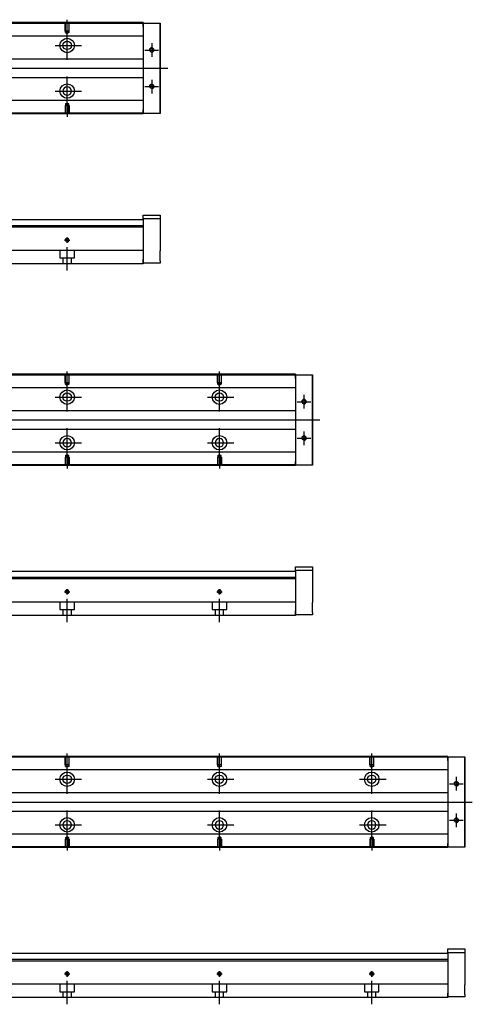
# Model space of a CAD drawing. Header units: millimetres. Extents: x -295 to 3135, y -1402 to 860.
# Tile 7 of 12: x 296 to 593, y -1393 to -746. Entities that reach past the tile are written whole.
import ezdxf
from ezdxf.lldxf.tags import DXFTag

# ---------------------------------------------------------------- set-up
doc = ezdxf.new("R2010")
doc.units = ezdxf.units.MM
doc.layers.get('0').update_dxf_attribs({"linetype": 'CONTINUOUS'})
tags = doc.linetypes.add('DASHED', pattern=[25.72, 12.86, -12.86]).pattern_tags.tags
tags[6:7] = [DXFTag(74, 4), DXFTag(75, 0), DXFTag(340, '0'), DXFTag(46, 0.0), DXFTag(50, 0.0), DXFTag(44, 0.0), DXFTag(45, 0.0)]
tags[4:5] = [DXFTag(74, 4), DXFTag(75, 0), DXFTag(340, '0'), DXFTag(46, 0.0), DXFTag(50, 0.0), DXFTag(44, 0.0), DXFTag(45, 0.0)]

msp = doc.modelspace()

# ---------------------------------------------------------------- linework, layer by layer
at = {"linetype": 'Continuous'}
for p, q in [((377.29, -748.59), (59.3, -748.59)), ((377.29, -748.09), (59.43, -748.09)), ((377.29, -748.09), (377.29, -748.38)), ((377.29, -750.88), (377.29, -748.38)), ((377.29, -748.38), (388.29, -748.38)), ((388.29, -748.38), (388.29, -750.88)), ((388.29, -748.38), (388.29, -748.38)), ((388.29, -748.38), (388.29, -748.38)), ((388.29, -748.38), (388.29, -752.2)), ((388.29, -752.2), (388.29, -748.38)), ((388.29, -748.38), (388.29, -752.2)), ((388.29, -750.88), (388.29, -749.38)), ((388.29, -752.2), (388.29, -749.38)), ((377.29, -756.91), (97.09, -756.91)), ((377.29, -750.88), (377.29, -805.38)), ((388.29, -750.88), (388.29, -805.38)), ((388.29, -805.38), (388.29, -750.88)), ((377.29, -772.13), (99.59, -772.13)), ((99.59, -784.13), (377.29, -784.13)), ((377.29, -799.26), (97.09, -799.26)), ((377.29, -808.09), (44.04, -808.09)), ((377.29, -807.59), (44.17, -807.59)), ((377.29, -807.88), (377.29, -805.38)), ((377.29, -807.88), (377.29, -808.09)), ((388.29, -807.88), (377.29, -807.88)), ((388.29, -804.07), (388.29, -807.88)), ((388.29, -806.88), (388.29, -804.07)), ((388.29, -804.07), (388.29, -807.88)), ((388.29, -807.88), (388.29, -804.07)), ((388.29, -806.88), (388.29, -805.38)), ((388.29, -805.38), (388.29, -807.88)), ((388.29, -807.88), (388.29, -807.88)), ((388.29, -807.88), (388.29, -807.88)), ((377.29, -877.7), (109.84, -877.7)), ((377.29, -874.7), (388.29, -874.7)), ((377.29, -877.2), (377.29, -874.7)), ((388.29, -877.2), (377.29, -877.2)), ((377.29, -877.2), (377.29, -903.7)), ((388.29, -874.7), (388.29, -877.2)), ((388.29, -877.2), (388.29, -882.7)), ((377.29, -882.65), (-22.71, -882.65)), ((377.29, -881.65), (76.54, -881.65)), ((377.29, -882.65), (377.29, -897.35)), ((388.29, -889.2), (388.29, -898.2)), ((377.29, -897.85), (72.38, -897.85)), ((377.29, -897.35), (377.29, -897.85)), ((377.29, -897.85), (377.29, -904.65)), ((377.29, -906.2), (377.29, -903.7)), ((377.29, -904.65), (377.29, -906.65)), ((388.29, -904.7), (388.29, -906.2)), ((377.29, -906.65), (70.13, -906.65)), ((388.29, -906.2), (377.29, -906.2)), ((477.29, -979.77), (59.3, -979.77)), ((477.29, -979.27), (59.43, -979.27)), ((477.29, -979.27), (477.29, -979.56)), ((477.29, -982.06), (477.29, -979.56)), ((477.29, -979.56), (488.29, -979.56)), ((477.29, -982.06), (477.29, -1036.56)), ((488.29, -979.56), (488.29, -982.06)), ((488.29, -979.56), (488.29, -979.56)), ((488.29, -979.56), (488.29, -979.56)), ((488.29, -979.56), (488.29, -983.38)), ((488.29, -983.38), (488.29, -979.56)), ((488.29, -979.56), (488.29, -983.38)), ((488.29, -982.06), (488.29, -980.56)), ((488.29, -983.38), (488.29, -980.56)), ((488.29, -982.06), (488.29, -1036.56)), ((488.29, -1036.56), (488.29, -982.06)), ((477.29, -988.09), (97.09, -988.09)), ((477.29, -1003.31), (99.59, -1003.31)), ((99.59, -1015.31), (477.29, -1015.31)), ((477.29, -1030.44), (97.09, -1030.44)), ((488.29, -1035.25), (488.29, -1039.06)), ((488.29, -1038.06), (488.29, -1035.25)), ((488.29, -1035.25), (488.29, -1039.06)), ((488.29, -1039.06), (488.29, -1035.25)), ((477.29, -1039.27), (44.04, -1039.27)), ((477.29, -1038.77), (44.17, -1038.77)), ((477.29, -1039.06), (477.29, -1036.56)), ((477.29, -1039.06), (477.29, -1039.27)), ((488.29, -1039.06), (477.29, -1039.06)), ((488.29, -1038.06), (488.29, -1036.56)), ((488.29, -1036.56), (488.29, -1039.06)), ((488.29, -1039.06), (488.29, -1039.06)), ((488.29, -1039.06), (488.29, -1039.06)), ((477.29, -1105.88), (488.29, -1105.88)), ((477.29, -1108.38), (477.29, -1105.88)), ((488.29, -1105.88), (488.29, -1108.38)), ((477.29, -1112.83), (76.54, -1112.83)), ((477.29, -1108.88), (109.84, -1108.88)), ((488.29, -1108.38), (477.29, -1108.38)), ((477.29, -1108.38), (477.29, -1134.88)), ((488.29, -1108.38), (488.29, -1113.88)), ((477.29, -1113.83), (-22.71, -1113.83)), ((477.29, -1113.83), (477.29, -1128.53)), ((488.29, -1120.38), (488.29, -1129.38)), ((477.29, -1129.03), (72.38, -1129.03)), ((477.29, -1128.53), (477.29, -1129.03)), ((477.29, -1129.03), (477.29, -1135.83)), ((477.29, -1137.83), (70.13, -1137.83)), ((477.29, -1137.38), (477.29, -1134.88)), ((477.29, -1135.83), (477.29, -1137.83)), ((488.29, -1137.38), (477.29, -1137.38)), ((488.29, -1135.88), (488.29, -1137.38)), ((577.29, -1230.95), (59.3, -1230.95)), ((577.29, -1230.45), (59.43, -1230.45)), ((577.29, -1230.45), (577.29, -1230.75)), ((577.29, -1233.25), (577.29, -1230.75)), ((577.29, -1230.75), (588.29, -1230.75)), ((577.29, -1233.25), (577.29, -1287.75)), ((588.29, -1230.75), (588.29, -1233.25)), ((588.29, -1230.75), (588.29, -1230.75)), ((588.29, -1230.75), (588.29, -1230.75)), ((588.29, -1230.75), (588.29, -1234.56)), ((588.29, -1234.56), (588.29, -1230.75)), ((588.29, -1230.75), (588.29, -1234.56)), ((588.29, -1233.25), (588.29, -1231.75)), ((588.29, -1234.56), (588.29, -1231.75)), ((588.29, -1233.25), (588.29, -1287.75)), ((588.29, -1287.75), (588.29, -1233.25)), ((577.29, -1239.28), (97.09, -1239.28)), ((577.29, -1254.5), (99.59, -1254.5)), ((99.59, -1266.5), (577.29, -1266.5)), ((577.29, -1281.62), (97.09, -1281.62)), ((577.29, -1290.25), (577.29, -1287.75)), ((588.29, -1286.43), (588.29, -1290.25)), ((588.29, -1289.25), (588.29, -1286.43)), ((588.29, -1286.43), (588.29, -1290.25)), ((588.29, -1290.25), (588.29, -1286.43)), ((588.29, -1289.25), (588.29, -1287.75)), ((588.29, -1287.75), (588.29, -1290.25)), ((577.29, -1290.45), (44.04, -1290.45)), ((577.29, -1289.95), (44.17, -1289.95)), ((577.29, -1290.25), (577.29, -1290.45)), ((588.29, -1290.25), (577.29, -1290.25)), ((588.29, -1290.25), (588.29, -1290.25)), ((588.29, -1290.25), (588.29, -1290.25)), ((577.29, -1357.06), (588.29, -1357.06)), ((577.29, -1359.56), (577.29, -1357.06)), ((588.29, -1357.06), (588.29, -1359.56)), ((577.29, -1365.01), (-22.71, -1365.01)), ((577.29, -1364.01), (76.54, -1364.01)), ((577.29, -1360.06), (109.84, -1360.06)), ((588.29, -1359.56), (577.29, -1359.56)), ((577.29, -1359.56), (577.29, -1386.06)), ((577.29, -1365.01), (577.29, -1379.71)), ((588.29, -1359.56), (588.29, -1365.06)), ((588.29, -1371.56), (588.29, -1380.56)), ((577.29, -1380.21), (72.38, -1380.21)), ((577.29, -1379.71), (577.29, -1380.21)), ((577.29, -1380.21), (577.29, -1387.01)), ((577.29, -1389.01), (70.13, -1389.01)), ((577.29, -1388.56), (577.29, -1386.06)), ((577.29, -1387.01), (577.29, -1389.01)), ((588.29, -1388.56), (577.29, -1388.56)), ((588.29, -1387.06), (588.29, -1388.56))]:
    msp.add_line(p, q, dxfattribs=at)
at = {"linetype": 'DASHED', "ltscale": 0.1}
for p, q in [((325.99, -753.68), (325.99, -748.68)), ((326.21, -754.68), (326.21, -748.68)), ((328.36, -748.68), (328.36, -754.68)), ((328.59, -753.68), (328.59, -748.68)), ((328.59, -753.68), (325.99, -753.68)), ((328.36, -754.68), (326.21, -754.68)), ((326.21, -754.68), (327.29, -755.3)), ((328.36, -754.68), (327.29, -755.3)), ((328.59, -802.59), (325.99, -802.59)), ((325.99, -802.59), (325.99, -807.59)), ((326.21, -801.59), (327.29, -800.97)), ((326.21, -801.59), (326.21, -807.59)), ((328.36, -801.59), (326.21, -801.59)), ((328.36, -801.59), (327.29, -800.97)), ((328.36, -807.59), (328.36, -801.59)), ((328.59, -802.59), (328.59, -807.59)), ((322.54, -897.85), (322.54, -902.8)), ((332.04, -902.8), (332.04, -897.85)), ((322.54, -902.8), (332.04, -902.8)), ((324.54, -902.8), (324.54, -906.1)), ((330.04, -906.1), (330.04, -902.8)), ((325.99, -984.86), (325.99, -979.86)), ((326.21, -985.86), (326.21, -979.86)), ((328.36, -979.86), (328.36, -985.86)), ((328.59, -984.86), (328.59, -979.86)), ((425.99, -984.86), (425.99, -979.86)), ((426.21, -985.86), (426.21, -979.86)), ((428.36, -979.86), (428.36, -985.86)), ((428.59, -984.86), (428.59, -979.86)), ((328.59, -984.86), (325.99, -984.86)), ((328.36, -985.86), (326.21, -985.86)), ((326.21, -985.86), (327.29, -986.48)), ((328.36, -985.86), (327.29, -986.48)), ((428.59, -984.86), (425.99, -984.86)), ((428.36, -985.86), (426.21, -985.86)), ((426.21, -985.86), (427.29, -986.48)), ((428.36, -985.86), (427.29, -986.48)), ((328.59, -1033.77), (325.99, -1033.77)), ((325.99, -1033.77), (325.99, -1038.77)), ((326.21, -1032.77), (327.29, -1032.15)), ((326.21, -1032.77), (326.21, -1038.77)), ((328.36, -1032.77), (326.21, -1032.77)), ((328.36, -1032.77), (327.29, -1032.15)), ((328.36, -1038.77), (328.36, -1032.77)), ((328.59, -1033.77), (328.59, -1038.77)), ((428.59, -1033.77), (425.99, -1033.77)), ((425.99, -1033.77), (425.99, -1038.77)), ((426.21, -1032.77), (427.29, -1032.15)), ((426.21, -1032.77), (426.21, -1038.77)), ((428.36, -1032.77), (426.21, -1032.77)), ((428.36, -1032.77), (427.29, -1032.15)), ((428.36, -1038.77), (428.36, -1032.77)), ((428.59, -1033.77), (428.59, -1038.77)), ((322.54, -1129.03), (322.54, -1133.98)), ((332.04, -1133.98), (332.04, -1129.03)), ((422.54, -1129.03), (422.54, -1133.98)), ((432.04, -1133.98), (432.04, -1129.03)), ((322.54, -1133.98), (332.04, -1133.98)), ((324.54, -1133.98), (324.54, -1137.28)), ((330.04, -1137.28), (330.04, -1133.98)), ((422.54, -1133.98), (432.04, -1133.98)), ((424.54, -1133.98), (424.54, -1137.28)), ((430.04, -1137.28), (430.04, -1133.98)), ((325.99, -1236.04), (325.99, -1231.04)), ((328.59, -1236.04), (325.99, -1236.04)), ((326.21, -1237.04), (326.21, -1231.04)), ((328.36, -1231.04), (328.36, -1237.04)), ((328.59, -1236.04), (328.59, -1231.04)), ((425.99, -1236.04), (425.99, -1231.04)), ((428.59, -1236.04), (425.99, -1236.04)), ((426.21, -1237.04), (426.21, -1231.04)), ((428.36, -1231.04), (428.36, -1237.04)), ((428.59, -1236.04), (428.59, -1231.04)), ((525.99, -1236.04), (525.99, -1231.04)), ((528.59, -1236.04), (525.99, -1236.04)), ((526.21, -1237.04), (526.21, -1231.04)), ((528.36, -1231.04), (528.36, -1237.04)), ((528.59, -1236.04), (528.59, -1231.04)), ((328.36, -1237.04), (326.21, -1237.04)), ((326.21, -1237.04), (327.29, -1237.67)), ((328.36, -1237.04), (327.29, -1237.67)), ((428.36, -1237.04), (426.21, -1237.04)), ((426.21, -1237.04), (427.29, -1237.67)), ((428.36, -1237.04), (427.29, -1237.67)), ((528.36, -1237.04), (526.21, -1237.04)), ((526.21, -1237.04), (527.29, -1237.67)), ((528.36, -1237.04), (527.29, -1237.67)), ((328.59, -1284.95), (325.99, -1284.95)), ((325.99, -1284.95), (325.99, -1289.95)), ((326.21, -1283.95), (327.29, -1283.33)), ((326.21, -1283.95), (326.21, -1289.95)), ((328.36, -1283.95), (326.21, -1283.95)), ((328.36, -1283.95), (327.29, -1283.33)), ((328.36, -1289.95), (328.36, -1283.95)), ((328.59, -1284.95), (328.59, -1289.95)), ((428.59, -1284.95), (425.99, -1284.95)), ((425.99, -1284.95), (425.99, -1289.95)), ((426.21, -1283.95), (427.29, -1283.33)), ((426.21, -1283.95), (426.21, -1289.95)), ((428.36, -1283.95), (426.21, -1283.95)), ((428.36, -1283.95), (427.29, -1283.33)), ((428.36, -1289.95), (428.36, -1283.95)), ((428.59, -1284.95), (428.59, -1289.95)), ((528.59, -1284.95), (525.99, -1284.95)), ((525.99, -1284.95), (525.99, -1289.95)), ((526.21, -1283.95), (527.29, -1283.33)), ((526.21, -1283.95), (526.21, -1289.95)), ((528.36, -1283.95), (526.21, -1283.95)), ((528.36, -1283.95), (527.29, -1283.33)), ((528.36, -1289.95), (528.36, -1283.95)), ((528.59, -1284.95), (528.59, -1289.95)), ((322.54, -1380.21), (322.54, -1385.16)), ((322.54, -1385.16), (332.04, -1385.16)), ((324.54, -1385.16), (324.54, -1388.46)), ((330.04, -1388.46), (330.04, -1385.16)), ((332.04, -1385.16), (332.04, -1380.21)), ((422.54, -1380.21), (422.54, -1385.16)), ((422.54, -1385.16), (432.04, -1385.16)), ((424.54, -1385.16), (424.54, -1388.46)), ((430.04, -1388.46), (430.04, -1385.16)), ((432.04, -1385.16), (432.04, -1380.21)), ((522.54, -1380.21), (522.54, -1385.16)), ((522.54, -1385.16), (532.04, -1385.16)), ((524.54, -1385.16), (524.54, -1388.46)), ((530.04, -1388.46), (530.04, -1385.16)), ((532.04, -1385.16), (532.04, -1380.21))]:
    msp.add_line(p, q, dxfattribs=at)
for p, q in [((327.29, -755.3), (327.29, -746.18)), ((327.29, -772.66), (327.29, -753.61)), ((319.34, -763.13), (336.81, -763.13)), ((382.79, -761.63), (382.79, -770.63)), ((378.29, -766.13), (387.29, -766.13)), ((51.72, -778.13), (393.29, -778.13)), ((327.29, -802.66), (327.29, -783.61)), ((382.79, -785.63), (382.79, -794.63)), ((319.34, -793.13), (336.81, -793.13)), ((378.29, -790.13), (387.29, -790.13)), ((327.29, -800.97), (327.29, -810.09)), ((327.29, -986.48), (327.29, -977.36)), ((427.29, -986.48), (427.29, -977.36)), ((327.29, -1003.84), (327.29, -984.79)), ((427.29, -1003.84), (427.29, -984.79)), ((319.34, -994.31), (336.81, -994.31)), ((419.34, -994.31), (436.81, -994.31)), ((482.79, -992.81), (482.79, -1001.81)), ((478.29, -997.31), (487.29, -997.31)), ((51.72, -1009.31), (493.29, -1009.31)), ((327.29, -1033.84), (327.29, -1014.79)), ((427.29, -1033.84), (427.29, -1014.79)), ((478.29, -1021.31), (487.29, -1021.31)), ((482.79, -1016.81), (482.79, -1025.81)), ((319.34, -1024.31), (336.81, -1024.31)), ((419.34, -1024.31), (436.81, -1024.31)), ((327.29, -1032.15), (327.29, -1041.27)), ((427.29, -1032.15), (427.29, -1041.27)), ((327.29, -1237.67), (327.29, -1228.54)), ((427.29, -1237.67), (427.29, -1228.54)), ((527.29, -1237.67), (527.29, -1228.54)), ((327.29, -1255.02), (327.29, -1235.97)), ((427.29, -1255.02), (427.29, -1235.97)), ((527.29, -1255.02), (527.29, -1235.97)), ((319.34, -1245.5), (336.81, -1245.5)), ((419.34, -1245.5), (436.81, -1245.5)), ((519.34, -1245.5), (536.81, -1245.5)), ((578.29, -1248.5), (587.29, -1248.5)), ((582.79, -1244), (582.79, -1253)), ((51.72, -1260.5), (593.29, -1260.5)), ((327.29, -1285.02), (327.29, -1265.97)), ((427.29, -1285.02), (427.29, -1265.97)), ((527.29, -1285.02), (527.29, -1265.97)), ((582.79, -1268), (582.79, -1277)), ((578.29, -1272.5), (587.29, -1272.5)), ((319.34, -1275.5), (336.81, -1275.5)), ((419.34, -1275.5), (436.81, -1275.5)), ((519.34, -1275.5), (536.81, -1275.5)), ((327.29, -1283.33), (327.29, -1292.45)), ((427.29, -1283.33), (427.29, -1292.45)), ((527.29, -1283.33), (527.29, -1292.45))]:
    msp.add_line(p, q)
at = {"linetype": 'DASHED'}
for p, q in [((377.29, -748.38), (377.29, -748.59)), ((377.29, -748.38), (377.29, -750.88)), ((377.29, -748.59), (377.29, -749.59)), ((377.29, -749.59), (377.29, -755.91)), ((377.29, -755.91), (377.29, -756.91)), ((377.29, -756.91), (377.29, -758.45)), ((377.29, -758.45), (377.29, -762.02)), ((377.29, -762.02), (377.29, -763.93)), ((377.29, -763.93), (377.29, -767.63)), ((377.29, -788.63), (377.29, -792.24)), ((377.29, -792.24), (377.29, -794.16)), ((377.29, -794.16), (377.29, -797.72)), ((377.29, -797.72), (377.29, -799.26)), ((377.29, -799.26), (377.29, -800.26)), ((377.29, -800.26), (377.29, -806.59)), ((377.29, -805.38), (377.29, -807.88)), ((377.29, -806.59), (377.29, -807.59)), ((377.29, -807.59), (377.29, -807.88)), ((377.29, -881.65), (377.29, -882.65)), ((477.29, -979.56), (477.29, -979.77)), ((477.29, -979.56), (477.29, -982.06)), ((477.29, -979.77), (477.29, -980.77)), ((477.29, -980.77), (477.29, -987.09)), ((477.29, -987.09), (477.29, -988.09)), ((477.29, -988.09), (477.29, -989.64)), ((477.29, -989.64), (477.29, -993.2)), ((477.29, -993.2), (477.29, -995.11)), ((477.29, -995.11), (477.29, -998.82)), ((477.29, -1019.81), (477.29, -1023.42)), ((477.29, -1023.42), (477.29, -1025.34)), ((477.29, -1025.34), (477.29, -1028.9)), ((477.29, -1028.9), (477.29, -1030.44)), ((477.29, -1030.44), (477.29, -1031.44)), ((477.29, -1031.44), (477.29, -1037.77)), ((477.29, -1036.56), (477.29, -1039.06)), ((477.29, -1037.77), (477.29, -1038.77)), ((477.29, -1038.77), (477.29, -1039.06)), ((477.29, -1112.83), (477.29, -1113.83)), ((577.29, -1230.75), (577.29, -1230.95)), ((577.29, -1230.75), (577.29, -1233.25)), ((577.29, -1230.95), (577.29, -1231.95)), ((577.29, -1231.95), (577.29, -1238.28)), ((577.29, -1238.28), (577.29, -1239.28)), ((577.29, -1239.28), (577.29, -1240.82)), ((577.29, -1240.82), (577.29, -1244.38)), ((577.29, -1244.38), (577.29, -1246.3)), ((577.29, -1246.3), (577.29, -1250)), ((577.29, -1271), (577.29, -1274.6)), ((577.29, -1274.6), (577.29, -1276.52)), ((577.29, -1276.52), (577.29, -1280.08)), ((577.29, -1280.08), (577.29, -1281.62)), ((577.29, -1281.62), (577.29, -1282.62)), ((577.29, -1282.62), (577.29, -1288.95)), ((577.29, -1287.75), (577.29, -1290.25)), ((577.29, -1288.95), (577.29, -1289.95)), ((577.29, -1289.95), (577.29, -1290.25)), ((577.29, -1364.01), (577.29, -1365.01))]:
    msp.add_line(p, q, dxfattribs=at)
at = {"ltscale": 0.5}
for p, q in [((325.49, -891.1), (329.09, -891.1)), ((327.29, -892.96), (327.29, -889.3)), ((327.29, -911.1), (327.29, -895.74)), ((325.49, -1122.28), (329.09, -1122.28)), ((327.29, -1124.15), (327.29, -1120.48)), ((425.49, -1122.28), (429.09, -1122.28)), ((427.29, -1124.15), (427.29, -1120.48)), ((327.29, -1142.28), (327.29, -1126.92)), ((427.29, -1142.28), (427.29, -1126.92)), ((327.29, -1375.33), (327.29, -1371.66)), ((427.29, -1375.33), (427.29, -1371.66)), ((527.29, -1375.33), (527.29, -1371.66)), ((325.49, -1373.46), (329.09, -1373.46)), ((327.29, -1393.46), (327.29, -1378.1)), ((425.49, -1373.46), (429.09, -1373.46)), ((427.29, -1393.46), (427.29, -1378.1)), ((525.49, -1373.46), (529.09, -1373.46)), ((527.29, -1393.46), (527.29, -1378.1))]:
    msp.add_line(p, q, dxfattribs=at)
at = {"linetype": 'Continuous'}
for centre, radius in [((327.29, -763.13), 4.75), ((327.29, -763.13), 2.75), ((327.29, -793.13), 4.75), ((382.79, -790.13), 1.23), ((327.29, -891.1), 1.07), ((327.29, -994.31), 4.75), ((427.29, -994.31), 4.75), ((327.29, -994.31), 2.75), ((427.29, -994.31), 2.75), ((327.29, -1024.31), 4.75), ((427.29, -1024.31), 4.75), ((482.79, -1021.31), 1.23), ((327.29, -1122.28), 1.07), ((427.29, -1122.28), 1.07), ((327.29, -1245.5), 4.75), ((327.29, -1245.5), 2.75), ((427.29, -1245.5), 4.75), ((427.29, -1245.5), 2.75), ((527.29, -1245.5), 4.75), ((527.29, -1245.5), 2.75), ((327.29, -1275.5), 4.75), ((427.29, -1275.5), 4.75), ((527.29, -1275.5), 4.75), ((582.79, -1272.5), 1.23), ((327.29, -1373.46), 1.07), ((427.29, -1373.46), 1.07), ((527.29, -1373.46), 1.07)]:
    msp.add_circle(centre, radius, dxfattribs=at)
at = {"linetype": 'Continuous', "extrusion": (0, 0, -1)}
for centre, radius in [((-382.79, -766.13), 1.23), ((-327.29, -793.13), 2.75), ((-482.79, -997.31), 1.23), ((-327.29, -1024.31), 2.75), ((-427.29, -1024.31), 2.75), ((-582.79, -1248.5), 1.23), ((-327.29, -1275.5), 2.75), ((-427.29, -1275.5), 2.75), ((-527.29, -1275.5), 2.75)]:
    msp.add_circle(centre, radius, dxfattribs=at)
for centre, radius in [((382.79, -766.13), 1.5), ((382.79, -790.13), 1.5), ((327.29, -891.1), 1.3), ((482.79, -997.31), 1.5), ((482.79, -1021.31), 1.5), ((327.29, -1122.28), 1.3), ((427.29, -1122.28), 1.3), ((582.79, -1248.5), 1.5), ((582.79, -1272.5), 1.5), ((327.29, -1373.46), 1.3), ((427.29, -1373.46), 1.3), ((527.29, -1373.46), 1.3)]:
    msp.add_arc(centre, radius, 270, 180)
at = {"linetype": 'Continuous'}
for points, knots in [([(388.29, -752.2), (388.29, -752.38), (388.29, -752.56), (388.29, -752.91), (388.29, -753.09), (388.29, -753.43), (388.29, -753.59), (388.29, -753.91), (388.29, -754.06), (388.29, -754.34), (388.29, -754.48), (388.29, -754.72), (388.29, -754.83), (388.29, -755.03), (388.29, -755.11), (388.29, -755.25), (388.29, -755.31), (388.29, -755.4), (388.29, -755.43), (388.29, -755.45), (388.29, -755.45), (388.29, -755.42), (388.29, -755.39), (388.29, -755.29), (388.29, -755.23), (388.29, -755.09), (388.29, -755), (388.29, -754.8), (388.29, -754.68), (388.29, -754.44), (388.29, -754.3), (388.29, -754.01), (388.29, -753.86), (388.29, -753.54), (388.29, -753.38), (388.29, -753.2), (388.29, -752.88), (388.29, -752.54), (388.29, -752.2)], [0, 0, 0, 0, 0.052893, 0.052893, 0.105785, 0.105785, 0.158678, 0.158678, 0.211571, 0.211571, 0.264464, 0.264464, 0.317356, 0.317356, 0.370249, 0.370249, 0.423142, 0.423142, 0.476034, 0.476034, 0.528927, 0.528927, 0.58182, 0.58182, 0.634712, 0.634712, 0.687605, 0.687605, 0.740498, 0.740498, 0.793391, 0.793391, 0.846283, 0.846283, 0.899176, 0.899176, 0.899176, 1, 1, 1, 1]), ([(388.29, -752.2), (388.29, -752.38), (388.29, -752.56), (388.29, -752.91), (388.29, -753.09), (388.29, -753.43), (388.29, -753.59), (388.29, -753.91), (388.29, -754.06), (388.29, -754.34), (388.29, -754.48), (388.29, -754.72), (388.29, -754.83), (388.29, -755.03), (388.29, -755.11), (388.29, -755.25), (388.29, -755.31), (388.29, -755.4), (388.29, -755.43), (388.29, -755.45), (388.29, -755.45), (388.29, -755.42), (388.29, -755.39), (388.29, -755.29), (388.29, -755.23), (388.29, -755.09), (388.29, -755), (388.29, -754.8), (388.29, -754.68), (388.29, -754.44), (388.29, -754.3), (388.29, -754.01), (388.29, -753.86), (388.29, -753.54), (388.29, -753.38), (388.29, -753.2), (388.29, -752.88), (388.29, -752.54), (388.29, -752.2)], [0, 0, 0, 0, 0.052893, 0.052893, 0.105785, 0.105785, 0.158678, 0.158678, 0.211571, 0.211571, 0.264464, 0.264464, 0.317356, 0.317356, 0.370249, 0.370249, 0.423142, 0.423142, 0.476034, 0.476034, 0.528927, 0.528927, 0.58182, 0.58182, 0.634712, 0.634712, 0.687605, 0.687605, 0.740498, 0.740498, 0.793391, 0.793391, 0.846283, 0.846283, 0.899176, 0.899176, 0.899176, 1, 1, 1, 1]), ([(388.29, -804.07), (388.29, -803.89), (388.29, -803.71), (388.29, -803.35), (388.29, -803.18), (388.29, -802.84), (388.29, -802.67), (388.29, -802.36), (388.29, -802.21), (388.29, -801.92), (388.29, -801.79), (388.29, -801.55), (388.29, -801.44), (388.29, -801.24), (388.29, -801.16), (388.29, -801.01), (388.29, -800.96), (388.29, -800.87), (388.29, -800.84), (388.29, -800.82), (388.29, -800.82), (388.29, -800.85), (388.29, -800.88), (388.29, -800.97), (388.29, -801.03), (388.29, -801.18), (388.29, -801.27), (388.29, -801.47), (388.29, -801.58), (388.29, -801.83), (388.29, -801.97), (388.29, -802.25), (388.29, -802.41), (388.29, -802.73), (388.29, -802.89), (388.29, -803.22), (388.29, -803.39), (388.29, -803.72), (388.29, -803.9), (388.29, -804.07)], [0, 0, 0, 0, 0.052926, 0.052926, 0.105852, 0.105852, 0.158778, 0.158778, 0.211704, 0.211704, 0.26463, 0.26463, 0.317556, 0.317556, 0.370482, 0.370482, 0.423408, 0.423408, 0.476333, 0.476333, 0.529259, 0.529259, 0.582185, 0.582185, 0.635111, 0.635111, 0.688037, 0.688037, 0.740963, 0.740963, 0.793889, 0.793889, 0.846815, 0.846815, 0.899741, 0.899741, 0.949242, 0.949242, 1, 1, 1, 1]), ([(388.29, -800.82), (388.29, -800.82), (388.29, -800.82), (388.29, -800.85), (388.29, -800.88), (388.29, -800.97), (388.29, -801.03), (388.29, -801.18), (388.29, -801.27), (388.29, -801.47), (388.29, -801.58), (388.29, -801.83), (388.29, -801.97), (388.29, -802.25), (388.29, -802.41), (388.29, -802.73), (388.29, -802.89), (388.29, -803.22), (388.29, -803.39), (388.29, -803.72), (388.29, -803.9), (388.29, -804.07)], [0, 0, 0, 0, 0.058411, 0.058411, 0.164275, 0.164275, 0.270139, 0.270139, 0.376003, 0.376003, 0.481867, 0.481867, 0.587731, 0.587731, 0.693595, 0.693595, 0.799459, 0.799459, 0.898473, 0.898473, 1, 1, 1, 1]), ([(388.29, -804.07), (388.29, -803.89), (388.29, -803.71), (388.29, -803.35), (388.29, -803.18), (388.29, -802.84), (388.29, -802.67), (388.29, -802.36), (388.29, -802.21), (388.29, -801.92), (388.29, -801.79), (388.29, -801.55), (388.29, -801.44), (388.29, -801.24), (388.29, -801.16), (388.29, -801.01), (388.29, -800.96), (388.29, -800.87), (388.29, -800.84), (388.29, -800.83)], [0, 0, 0, 0, 0.111112, 0.111112, 0.222224, 0.222224, 0.333337, 0.333337, 0.444449, 0.444449, 0.555561, 0.555561, 0.666673, 0.666673, 0.777785, 0.777785, 0.888898, 0.888898, 1, 1, 1, 1]), ([(388.29, -882.7), (388.29, -882.7), (388.29, -882.71), (388.29, -882.77), (388.29, -882.82), (388.29, -882.93), (388.29, -883.01), (388.29, -883.18), (388.29, -883.28), (388.29, -883.5), (388.29, -883.62), (388.29, -883.89), (388.29, -884.03), (388.29, -884.34), (388.29, -884.5), (388.29, -884.83), (388.29, -885), (388.29, -885.35), (388.29, -885.53), (388.29, -885.89), (388.29, -886.07), (388.29, -886.42), (388.29, -886.6), (388.29, -886.95), (388.29, -887.12), (388.29, -887.45), (388.29, -887.61), (388.29, -887.91), (388.29, -888.05), (388.29, -888.31), (388.29, -888.43), (388.29, -888.65), (388.29, -888.74), (388.29, -888.91), (388.29, -888.98), (388.29, -889.09), (388.29, -889.13), (388.29, -889.18), (388.29, -889.2), (388.29, -889.2)], [0, 0, 0, 0, 0.052926, 0.052926, 0.105852, 0.105852, 0.158778, 0.158778, 0.211704, 0.211704, 0.26463, 0.26463, 0.317556, 0.317556, 0.370482, 0.370482, 0.423408, 0.423408, 0.476333, 0.476333, 0.529259, 0.529259, 0.582185, 0.582185, 0.635111, 0.635111, 0.688037, 0.688037, 0.740963, 0.740963, 0.793889, 0.793889, 0.846815, 0.846815, 0.899741, 0.899741, 0.949242, 0.949242, 1, 1, 1, 1]), ([(388.29, -904.7), (388.29, -904.7), (388.29, -904.68), (388.29, -904.62), (388.29, -904.58), (388.29, -904.46), (388.29, -904.39), (388.29, -904.22), (388.29, -904.12), (388.29, -903.89), (388.29, -903.77), (388.29, -903.5), (388.29, -903.36), (388.29, -903.06), (388.29, -902.9), (388.29, -902.57), (388.29, -902.4), (388.29, -902.05), (388.29, -901.87), (388.29, -901.51), (388.29, -901.33), (388.29, -900.97), (388.29, -900.79), (388.29, -900.44), (388.29, -900.27), (388.29, -899.94), (388.29, -899.79), (388.29, -899.49), (388.29, -899.35), (388.29, -899.08), (388.29, -898.96), (388.29, -898.75), (388.29, -898.65), (388.29, -898.48), (388.29, -898.41), (388.29, -898.3), (388.29, -898.27), (388.29, -898.21), (388.29, -898.2), (388.29, -898.2)], [0, 0, 0, 0, 0.052926, 0.052926, 0.105852, 0.105852, 0.158778, 0.158778, 0.211704, 0.211704, 0.26463, 0.26463, 0.317556, 0.317556, 0.370482, 0.370482, 0.423408, 0.423408, 0.476333, 0.476333, 0.529259, 0.529259, 0.582185, 0.582185, 0.635111, 0.635111, 0.688037, 0.688037, 0.740963, 0.740963, 0.793889, 0.793889, 0.846815, 0.846815, 0.899741, 0.899741, 0.949242, 0.949242, 1, 1, 1, 1]), ([(488.29, -983.38), (488.29, -983.56), (488.29, -983.74), (488.29, -984.09), (488.29, -984.27), (488.29, -984.61), (488.29, -984.78), (488.29, -985.09), (488.29, -985.24), (488.29, -985.53), (488.29, -985.66), (488.29, -985.9), (488.29, -986.01), (488.29, -986.21), (488.29, -986.29), (488.29, -986.43), (488.29, -986.49), (488.29, -986.58), (488.29, -986.61), (488.29, -986.63), (488.29, -986.63), (488.29, -986.6), (488.29, -986.57), (488.29, -986.47), (488.29, -986.41), (488.29, -986.27), (488.29, -986.18), (488.29, -985.98), (488.29, -985.86), (488.29, -985.62), (488.29, -985.48), (488.29, -985.2), (488.29, -985.04), (488.29, -984.72), (488.29, -984.56), (488.29, -984.39), (488.29, -984.06), (488.29, -983.72), (488.29, -983.38)], [0, 0, 0, 0, 0.052893, 0.052893, 0.105785, 0.105785, 0.158678, 0.158678, 0.211571, 0.211571, 0.264464, 0.264464, 0.317356, 0.317356, 0.370249, 0.370249, 0.423142, 0.423142, 0.476034, 0.476034, 0.528927, 0.528927, 0.58182, 0.58182, 0.634712, 0.634712, 0.687605, 0.687605, 0.740498, 0.740498, 0.793391, 0.793391, 0.846283, 0.846283, 0.899176, 0.899176, 0.899176, 1, 1, 1, 1]), ([(488.29, -983.38), (488.29, -983.56), (488.29, -983.74), (488.29, -984.09), (488.29, -984.27), (488.29, -984.61), (488.29, -984.78), (488.29, -985.09), (488.29, -985.24), (488.29, -985.53), (488.29, -985.66), (488.29, -985.9), (488.29, -986.01), (488.29, -986.21), (488.29, -986.29), (488.29, -986.43), (488.29, -986.49), (488.29, -986.58), (488.29, -986.61), (488.29, -986.63), (488.29, -986.63), (488.29, -986.6), (488.29, -986.57), (488.29, -986.47), (488.29, -986.41), (488.29, -986.27), (488.29, -986.18), (488.29, -985.98), (488.29, -985.86), (488.29, -985.62), (488.29, -985.48), (488.29, -985.2), (488.29, -985.04), (488.29, -984.72), (488.29, -984.56), (488.29, -984.39), (488.29, -984.06), (488.29, -983.72), (488.29, -983.38)], [0, 0, 0, 0, 0.052893, 0.052893, 0.105785, 0.105785, 0.158678, 0.158678, 0.211571, 0.211571, 0.264464, 0.264464, 0.317356, 0.317356, 0.370249, 0.370249, 0.423142, 0.423142, 0.476034, 0.476034, 0.528927, 0.528927, 0.58182, 0.58182, 0.634712, 0.634712, 0.687605, 0.687605, 0.740498, 0.740498, 0.793391, 0.793391, 0.846283, 0.846283, 0.899176, 0.899176, 0.899176, 1, 1, 1, 1]), ([(488.29, -1035.25), (488.29, -1035.07), (488.29, -1034.89), (488.29, -1034.54), (488.29, -1034.36), (488.29, -1034.02), (488.29, -1033.85), (488.29, -1033.54), (488.29, -1033.39), (488.29, -1033.1), (488.29, -1032.97), (488.29, -1032.73), (488.29, -1032.62), (488.29, -1032.42), (488.29, -1032.34), (488.29, -1032.2), (488.29, -1032.14), (488.29, -1032.05), (488.29, -1032.02), (488.29, -1032), (488.29, -1032), (488.29, -1032.03), (488.29, -1032.06), (488.29, -1032.15), (488.29, -1032.22), (488.29, -1032.36), (488.29, -1032.45), (488.29, -1032.65), (488.29, -1032.77), (488.29, -1033.01), (488.29, -1033.15), (488.29, -1033.43), (488.29, -1033.59), (488.29, -1033.91), (488.29, -1034.07), (488.29, -1034.4), (488.29, -1034.57), (488.29, -1034.91), (488.29, -1035.08), (488.29, -1035.25)], [0, 0, 0, 0, 0.052926, 0.052926, 0.105852, 0.105852, 0.158778, 0.158778, 0.211704, 0.211704, 0.26463, 0.26463, 0.317556, 0.317556, 0.370482, 0.370482, 0.423408, 0.423408, 0.476333, 0.476333, 0.529259, 0.529259, 0.582185, 0.582185, 0.635111, 0.635111, 0.688037, 0.688037, 0.740963, 0.740963, 0.793889, 0.793889, 0.846815, 0.846815, 0.899741, 0.899741, 0.949242, 0.949242, 1, 1, 1, 1]), ([(488.29, -1032), (488.29, -1032), (488.29, -1032.01), (488.29, -1032.03), (488.29, -1032.06), (488.29, -1032.15), (488.29, -1032.22), (488.29, -1032.36), (488.29, -1032.45), (488.29, -1032.65), (488.29, -1032.77), (488.29, -1033.01), (488.29, -1033.15), (488.29, -1033.43), (488.29, -1033.59), (488.29, -1033.91), (488.29, -1034.07), (488.29, -1034.4), (488.29, -1034.57), (488.29, -1034.91), (488.29, -1035.08), (488.29, -1035.25)], [0, 0, 0, 0, 0.058411, 0.058411, 0.164275, 0.164275, 0.270139, 0.270139, 0.376003, 0.376003, 0.481867, 0.481867, 0.587731, 0.587731, 0.693595, 0.693595, 0.799459, 0.799459, 0.898473, 0.898473, 1, 1, 1, 1]), ([(488.29, -1035.25), (488.29, -1035.07), (488.29, -1034.89), (488.29, -1034.54), (488.29, -1034.36), (488.29, -1034.02), (488.29, -1033.85), (488.29, -1033.54), (488.29, -1033.39), (488.29, -1033.1), (488.29, -1032.97), (488.29, -1032.73), (488.29, -1032.62), (488.29, -1032.42), (488.29, -1032.34), (488.29, -1032.2), (488.29, -1032.14), (488.29, -1032.05), (488.29, -1032.02), (488.29, -1032.01)], [0, 0, 0, 0, 0.111112, 0.111112, 0.222224, 0.222224, 0.333337, 0.333337, 0.444449, 0.444449, 0.555561, 0.555561, 0.666673, 0.666673, 0.777785, 0.777785, 0.888898, 0.888898, 1, 1, 1, 1]), ([(488.29, -1113.88), (488.29, -1113.88), (488.29, -1113.89), (488.29, -1113.95), (488.29, -1114), (488.29, -1114.11), (488.29, -1114.19), (488.29, -1114.36), (488.29, -1114.46), (488.29, -1114.68), (488.29, -1114.8), (488.29, -1115.07), (488.29, -1115.21), (488.29, -1115.52), (488.29, -1115.68), (488.29, -1116.01), (488.29, -1116.18), (488.29, -1116.53), (488.29, -1116.71), (488.29, -1117.07), (488.29, -1117.25), (488.29, -1117.61), (488.29, -1117.78), (488.29, -1118.13), (488.29, -1118.3), (488.29, -1118.63), (488.29, -1118.79), (488.29, -1119.09), (488.29, -1119.23), (488.29, -1119.49), (488.29, -1119.61), (488.29, -1119.83), (488.29, -1119.93), (488.29, -1120.09), (488.29, -1120.16), (488.29, -1120.27), (488.29, -1120.31), (488.29, -1120.36), (488.29, -1120.38), (488.29, -1120.38)], [0, 0, 0, 0, 0.052926, 0.052926, 0.105852, 0.105852, 0.158778, 0.158778, 0.211704, 0.211704, 0.26463, 0.26463, 0.317556, 0.317556, 0.370482, 0.370482, 0.423408, 0.423408, 0.476333, 0.476333, 0.529259, 0.529259, 0.582185, 0.582185, 0.635111, 0.635111, 0.688037, 0.688037, 0.740963, 0.740963, 0.793889, 0.793889, 0.846815, 0.846815, 0.899741, 0.899741, 0.949242, 0.949242, 1, 1, 1, 1]), ([(488.29, -1135.88), (488.29, -1135.88), (488.29, -1135.86), (488.29, -1135.8), (488.29, -1135.76), (488.29, -1135.64), (488.29, -1135.57), (488.29, -1135.4), (488.29, -1135.3), (488.29, -1135.07), (488.29, -1134.95), (488.29, -1134.69), (488.29, -1134.54), (488.29, -1134.24), (488.29, -1134.08), (488.29, -1133.75), (488.29, -1133.58), (488.29, -1133.23), (488.29, -1133.05), (488.29, -1132.69), (488.29, -1132.51), (488.29, -1132.15), (488.29, -1131.97), (488.29, -1131.62), (488.29, -1131.45), (488.29, -1131.13), (488.29, -1130.97), (488.29, -1130.67), (488.29, -1130.53), (488.29, -1130.27), (488.29, -1130.14), (488.29, -1129.93), (488.29, -1129.83), (488.29, -1129.66), (488.29, -1129.59), (488.29, -1129.49), (488.29, -1129.45), (488.29, -1129.39), (488.29, -1129.38), (488.29, -1129.38)], [0, 0, 0, 0, 0.052926, 0.052926, 0.105852, 0.105852, 0.158778, 0.158778, 0.211704, 0.211704, 0.26463, 0.26463, 0.317556, 0.317556, 0.370482, 0.370482, 0.423408, 0.423408, 0.476333, 0.476333, 0.529259, 0.529259, 0.582185, 0.582185, 0.635111, 0.635111, 0.688037, 0.688037, 0.740963, 0.740963, 0.793889, 0.793889, 0.846815, 0.846815, 0.899741, 0.899741, 0.949242, 0.949242, 1, 1, 1, 1]), ([(588.29, -1234.56), (588.29, -1234.74), (588.29, -1234.92), (588.29, -1235.28), (588.29, -1235.45), (588.29, -1235.79), (588.29, -1235.96), (588.29, -1236.27), (588.29, -1236.42), (588.29, -1236.71), (588.29, -1236.84), (588.29, -1237.08), (588.29, -1237.19), (588.29, -1237.39), (588.29, -1237.47), (588.29, -1237.62), (588.29, -1237.67), (588.29, -1237.76), (588.29, -1237.79), (588.29, -1237.81), (588.29, -1237.81), (588.29, -1237.78), (588.29, -1237.75), (588.29, -1237.66), (588.29, -1237.6), (588.29, -1237.45), (588.29, -1237.36), (588.29, -1237.16), (588.29, -1237.05), (588.29, -1236.8), (588.29, -1236.66), (588.29, -1236.38), (588.29, -1236.22), (588.29, -1235.91), (588.29, -1235.74), (588.29, -1235.57), (588.29, -1235.24), (588.29, -1234.9), (588.29, -1234.56)], [0, 0, 0, 0, 0.052893, 0.052893, 0.105785, 0.105785, 0.158678, 0.158678, 0.211571, 0.211571, 0.264464, 0.264464, 0.317356, 0.317356, 0.370249, 0.370249, 0.423142, 0.423142, 0.476034, 0.476034, 0.528927, 0.528927, 0.58182, 0.58182, 0.634712, 0.634712, 0.687605, 0.687605, 0.740498, 0.740498, 0.793391, 0.793391, 0.846283, 0.846283, 0.899176, 0.899176, 0.899176, 1, 1, 1, 1]), ([(588.29, -1234.56), (588.29, -1234.74), (588.29, -1234.92), (588.29, -1235.28), (588.29, -1235.45), (588.29, -1235.79), (588.29, -1235.96), (588.29, -1236.27), (588.29, -1236.42), (588.29, -1236.71), (588.29, -1236.84), (588.29, -1237.08), (588.29, -1237.19), (588.29, -1237.39), (588.29, -1237.47), (588.29, -1237.62), (588.29, -1237.67), (588.29, -1237.76), (588.29, -1237.79), (588.29, -1237.81), (588.29, -1237.81), (588.29, -1237.78), (588.29, -1237.75), (588.29, -1237.66), (588.29, -1237.6), (588.29, -1237.45), (588.29, -1237.36), (588.29, -1237.16), (588.29, -1237.05), (588.29, -1236.8), (588.29, -1236.66), (588.29, -1236.38), (588.29, -1236.22), (588.29, -1235.91), (588.29, -1235.74), (588.29, -1235.57), (588.29, -1235.24), (588.29, -1234.9), (588.29, -1234.56)], [0, 0, 0, 0, 0.052893, 0.052893, 0.105785, 0.105785, 0.158678, 0.158678, 0.211571, 0.211571, 0.264464, 0.264464, 0.317356, 0.317356, 0.370249, 0.370249, 0.423142, 0.423142, 0.476034, 0.476034, 0.528927, 0.528927, 0.58182, 0.58182, 0.634712, 0.634712, 0.687605, 0.687605, 0.740498, 0.740498, 0.793391, 0.793391, 0.846283, 0.846283, 0.899176, 0.899176, 0.899176, 1, 1, 1, 1]), ([(588.29, -1286.43), (588.29, -1286.25), (588.29, -1286.07), (588.29, -1285.72), (588.29, -1285.54), (588.29, -1285.2), (588.29, -1285.04), (588.29, -1284.72), (588.29, -1284.57), (588.29, -1284.29), (588.29, -1284.15), (588.29, -1283.91), (588.29, -1283.8), (588.29, -1283.6), (588.29, -1283.52), (588.29, -1283.38), (588.29, -1283.32), (588.29, -1283.23), (588.29, -1283.21), (588.29, -1283.18), (588.29, -1283.18), (588.29, -1283.21), (588.29, -1283.24), (588.29, -1283.34), (588.29, -1283.4), (588.29, -1283.55), (588.29, -1283.63), (588.29, -1283.83), (588.29, -1283.95), (588.29, -1284.19), (588.29, -1284.33), (588.29, -1284.62), (588.29, -1284.77), (588.29, -1285.09), (588.29, -1285.26), (588.29, -1285.59), (588.29, -1285.75), (588.29, -1286.09), (588.29, -1286.26), (588.29, -1286.43)], [0, 0, 0, 0, 0.052926, 0.052926, 0.105852, 0.105852, 0.158778, 0.158778, 0.211704, 0.211704, 0.26463, 0.26463, 0.317556, 0.317556, 0.370482, 0.370482, 0.423408, 0.423408, 0.476333, 0.476333, 0.529259, 0.529259, 0.582185, 0.582185, 0.635111, 0.635111, 0.688037, 0.688037, 0.740963, 0.740963, 0.793889, 0.793889, 0.846815, 0.846815, 0.899741, 0.899741, 0.949242, 0.949242, 1, 1, 1, 1]), ([(588.29, -1283.18), (588.29, -1283.18), (588.29, -1283.19), (588.29, -1283.21), (588.29, -1283.24), (588.29, -1283.34), (588.29, -1283.4), (588.29, -1283.55), (588.29, -1283.63), (588.29, -1283.83), (588.29, -1283.95), (588.29, -1284.19), (588.29, -1284.33), (588.29, -1284.62), (588.29, -1284.77), (588.29, -1285.09), (588.29, -1285.26), (588.29, -1285.59), (588.29, -1285.75), (588.29, -1286.09), (588.29, -1286.26), (588.29, -1286.43)], [0, 0, 0, 0, 0.058411, 0.058411, 0.164275, 0.164275, 0.270139, 0.270139, 0.376003, 0.376003, 0.481867, 0.481867, 0.587731, 0.587731, 0.693595, 0.693595, 0.799459, 0.799459, 0.898473, 0.898473, 1, 1, 1, 1]), ([(588.29, -1286.43), (588.29, -1286.25), (588.29, -1286.07), (588.29, -1285.72), (588.29, -1285.54), (588.29, -1285.2), (588.29, -1285.04), (588.29, -1284.72), (588.29, -1284.57), (588.29, -1284.29), (588.29, -1284.15), (588.29, -1283.91), (588.29, -1283.8), (588.29, -1283.6), (588.29, -1283.52), (588.29, -1283.38), (588.29, -1283.32), (588.29, -1283.23), (588.29, -1283.21), (588.29, -1283.19)], [0, 0, 0, 0, 0.111112, 0.111112, 0.222224, 0.222224, 0.333337, 0.333337, 0.444449, 0.444449, 0.555561, 0.555561, 0.666673, 0.666673, 0.777785, 0.777785, 0.888898, 0.888898, 1, 1, 1, 1]), ([(588.29, -1365.06), (588.29, -1365.06), (588.29, -1365.08), (588.29, -1365.13), (588.29, -1365.18), (588.29, -1365.3), (588.29, -1365.37), (588.29, -1365.54), (588.29, -1365.64), (588.29, -1365.86), (588.29, -1365.99), (588.29, -1366.25), (588.29, -1366.4), (588.29, -1366.7), (588.29, -1366.86), (588.29, -1367.19), (588.29, -1367.36), (588.29, -1367.71), (588.29, -1367.89), (588.29, -1368.25), (588.29, -1368.43), (588.29, -1368.79), (588.29, -1368.97), (588.29, -1369.31), (588.29, -1369.48), (588.29, -1369.81), (588.29, -1369.97), (588.29, -1370.27), (588.29, -1370.41), (588.29, -1370.67), (588.29, -1370.79), (588.29, -1371.01), (588.29, -1371.11), (588.29, -1371.27), (588.29, -1371.34), (588.29, -1371.45), (588.29, -1371.49), (588.29, -1371.55), (588.29, -1371.56), (588.29, -1371.56)], [0, 0, 0, 0, 0.052926, 0.052926, 0.105852, 0.105852, 0.158778, 0.158778, 0.211704, 0.211704, 0.26463, 0.26463, 0.317556, 0.317556, 0.370482, 0.370482, 0.423408, 0.423408, 0.476333, 0.476333, 0.529259, 0.529259, 0.582185, 0.582185, 0.635111, 0.635111, 0.688037, 0.688037, 0.740963, 0.740963, 0.793889, 0.793889, 0.846815, 0.846815, 0.899741, 0.899741, 0.949242, 0.949242, 1, 1, 1, 1]), ([(588.29, -1387.06), (588.29, -1387.06), (588.29, -1387.04), (588.29, -1386.99), (588.29, -1386.94), (588.29, -1386.82), (588.29, -1386.75), (588.29, -1386.58), (588.29, -1386.48), (588.29, -1386.26), (588.29, -1386.13), (588.29, -1385.87), (588.29, -1385.72), (588.29, -1385.42), (588.29, -1385.26), (588.29, -1384.93), (588.29, -1384.76), (588.29, -1384.41), (588.29, -1384.23), (588.29, -1383.87), (588.29, -1383.69), (588.29, -1383.33), (588.29, -1383.15), (588.29, -1382.81), (588.29, -1382.64), (588.29, -1382.31), (588.29, -1382.15), (588.29, -1381.85), (588.29, -1381.71), (588.29, -1381.45), (588.29, -1381.33), (588.29, -1381.11), (588.29, -1381.01), (588.29, -1380.85), (588.29, -1380.78), (588.29, -1380.67), (588.29, -1380.63), (588.29, -1380.57), (588.29, -1380.56), (588.29, -1380.56)], [0, 0, 0, 0, 0.052926, 0.052926, 0.105852, 0.105852, 0.158778, 0.158778, 0.211704, 0.211704, 0.26463, 0.26463, 0.317556, 0.317556, 0.370482, 0.370482, 0.423408, 0.423408, 0.476333, 0.476333, 0.529259, 0.529259, 0.582185, 0.582185, 0.635111, 0.635111, 0.688037, 0.688037, 0.740963, 0.740963, 0.793889, 0.793889, 0.846815, 0.846815, 0.899741, 0.899741, 0.949242, 0.949242, 1, 1, 1, 1])]:
    msp.add_open_spline(points, degree=3, knots=knots, dxfattribs=at)

doc.saveas('drawing.dxf')
